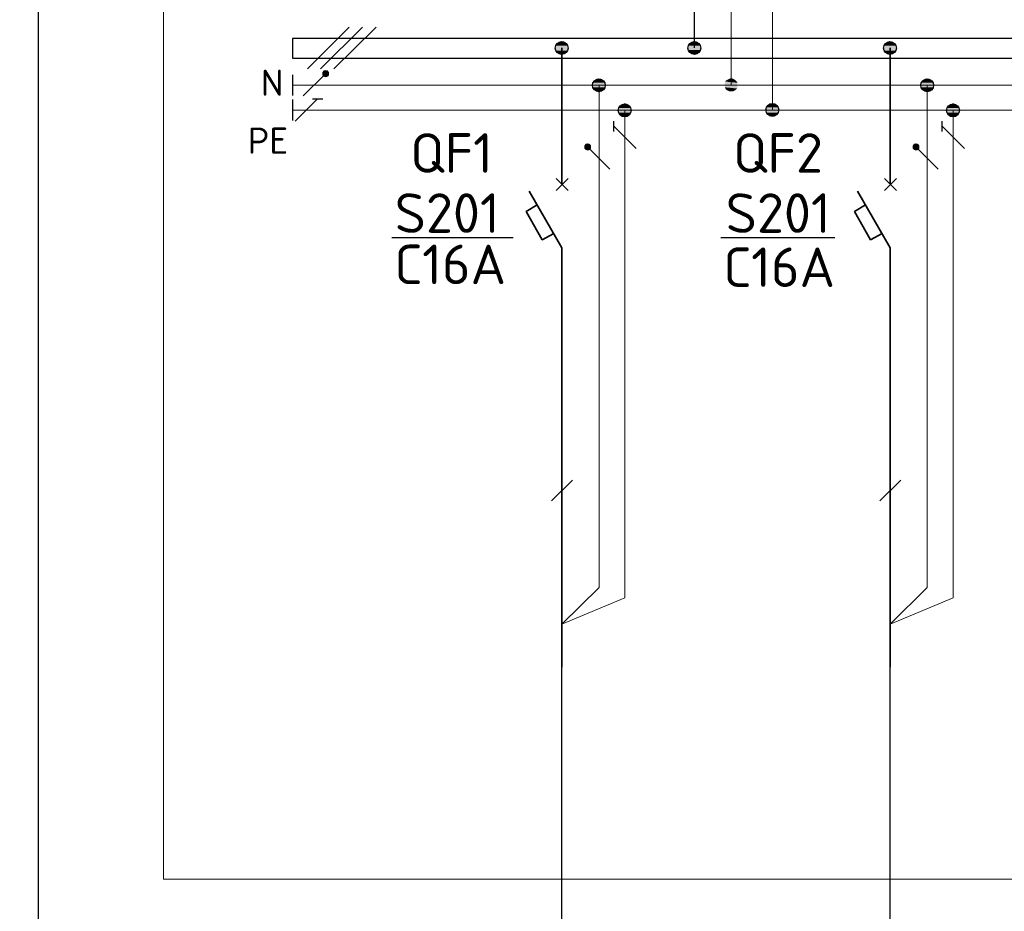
# Model space of a CAD drawing. Header units: millimetres. Extents: x 1114507 to 93926427, y 174473 to 817039.
# Tile 14 of 256: x 1278227 to 1285505, y 772267 to 778859. Entities that reach past the tile are written whole.
import ezdxf

# ---------------------------------------------------------------- set-up
doc = ezdxf.new("R2010")
doc.units = ezdxf.units.MM
doc.layers.add('PDF4_Geometry', color=7, linetype='Continuous')
doc.layers.add('PDF4_Text', color=7, linetype='Continuous')
doc.layers.add('PDF4_Solid Fills', color=7, linetype='Continuous', true_color=0xdd0000)
doc.styles.add('ISOCPEUR 1', font='isocpeur.TTF')
doc.styles.add('PDF ISOCPEUR', font='isocpeur.TTF')

msp = doc.modelspace()

# ---------------------------------------------------------------- linework, layer by layer
at = {"layer": 'PDF4_Geometry', "lineweight": 25}
for p, q in [((1291564.5, 778718.7, 0), (1280243.5, 778718.7, 0)), ((1280243.5, 778718.7, 0), (1280243.5, 778574.7, 0)), ((1280243.5, 778574.7, 0), (1291564.5, 778574.7, 0))]:
    msp.add_line(p, q, dxfattribs=at)
at = {"layer": 'PDF4_Geometry', "lineweight": 25, "elevation": 0}
for points in [[(1317912.1, 784495.7), (1317912.1, 761879), (1278367.2, 761879), (1278367.2, 784495.7)], [(1280662.8, 778803.4), (1280353.6, 778494.2)], [(1280760.2, 778803.4), (1280451, 778494.2)], [(1280861.8, 778803.4), (1280548.4, 778494.2)], [(1280243.5, 778451.9), (1280243.5, 778299.4)], [(1280323.9, 778295.2), (1280489.1, 778460.3)], [(1280243.5, 778269.7), (1280243.5, 778113)], [(1280264.6, 778108.8), (1280429.8, 778274)], [(1280391.7, 778274), (1280467.9, 778274)], [(1282619.5, 778032.6), (1282619.5, 778108.8)], [(1282784.7, 777905.5), (1282619.5, 778070.7)], [(1285046.3, 778032.6), (1285046.3, 778108.8)], [(1285211.5, 777905.5), (1285046.3, 778070.7)], [(1282589.8, 777753), (1282424.7, 777918.2)], [(1285016.7, 777753), (1284851.5, 777918.2)], [(1281820.9, 777244.8), (1280978.1, 777244.8)], [(1281876, 777244.8), (1281033.1, 777244.8)], [(1284252.7, 777244.8), (1283409.9, 777244.8)], [(1284252.7, 777244.8), (1283409.9, 777244.8)], [(1282157.8, 775300.8), (1282314.5, 775453.2)], [(1284584.7, 775300.8), (1284741.4, 775453.2)]]:
    msp.add_lwpolyline(points, dxfattribs=at)
at = {"layer": 'PDF4_Geometry', "lineweight": 18, "elevation": 0}
msp.add_lwpolyline([(1316831.4, 783538.5), (1316831.4, 772505.5), (1279290.5, 772505.5), (1279290.5, 783538.5)], close=True, dxfattribs=at)
at = {"layer": 'PDF4_Geometry', "lineweight": 9, "elevation": 0}
for points in [[(1283791.3, 778193.5), (1283795.5, 781251.4), (1283215.3, 781827.4), (1283486.4, 781289.5), (1283486.4, 778375.6)], [(1305607.9, 778375.6), (1291564.5, 778375.6), (1280243.5, 778375.6)], [(1282700, 778189.3), (1282700, 774585), (1282234.1, 774390.2), (1282509.4, 774661.2), (1282509.4, 778375.6)], [(1285126.8, 778189.3), (1285126.8, 774585), (1284660.9, 774390.2), (1284936.2, 774661.2), (1284936.2, 778375.6)], [(1305607.9, 778189.3), (1280243.5, 778189.3)]]:
    msp.add_lwpolyline(points, dxfattribs=at)
at = {"layer": 'PDF4_Geometry', "lineweight": 30, "elevation": 0}
for points in [[(1283215.3, 778650.9), (1283215.3, 780184.1), (1282973.9, 780603.4)], [(1282234.1, 768333.7), (1282234.1, 774369)], [(1284660.9, 768333.7), (1284660.9, 774369)]]:
    msp.add_lwpolyline(points, dxfattribs=at)
at = {"layer": 'PDF4_Geometry', "lineweight": 35, "elevation": 0}
for points in [[(1282234.1, 777642.9), (1282234.1, 778650.9)], [(1284660.9, 777642.9), (1284660.9, 778650.9)], [(1282191.7, 777596.3), (1282280.7, 777685.3)], [(1282280.7, 777596.3), (1282191.7, 777685.3)], [(1284618.6, 777596.3), (1284707.5, 777685.3)], [(1284707.5, 777596.3), (1284618.6, 777685.3)], [(1282234.1, 777172.8), (1281992.7, 777592.1)], [(1284660.9, 777172.8), (1284419.5, 777592.1)], [(1282052, 777490.4), (1281971.5, 777439.6), (1282090.1, 777232.1), (1282174.8, 777278.7)], [(1284478.8, 777490.4), (1284398.3, 777439.6), (1284516.9, 777232.1), (1284601.6, 777278.7)], [(1282234.1, 774072.5), (1282234.1, 777172.8)], [(1284660.9, 774072.5), (1284660.9, 777172.8)]]:
    msp.add_lwpolyline(points, dxfattribs=at)
at = {"layer": 'PDF4_Geometry', "lineweight": 25, "elevation": 0}
for points in [[(1280489.1, 778481.5), (1280476.4, 778477.3), (1280467.9, 778468.8), (1280467.9, 778451.9), (1280476.4, 778443.4), (1280489.1, 778439.2), (1280501.8, 778443.4), (1280510.3, 778451.9), (1280510.3, 778468.8), (1280501.8, 778477.3)], [(1282424.7, 777939.4), (1282412, 777935.2), (1282403.5, 777926.7), (1282403.5, 777909.7), (1282412, 777901.3), (1282424.7, 777897), (1282437.4, 777901.3), (1282445.8, 777909.7), (1282445.8, 777926.7), (1282437.4, 777935.2)], [(1284851.5, 777939.4), (1284838.8, 777935.2), (1284830.3, 777926.7), (1284830.3, 777909.7), (1284838.8, 777901.3), (1284851.5, 777897), (1284864.2, 777901.3), (1284872.7, 777909.7), (1284872.7, 777926.7), (1284864.2, 777935.2)]]:
    msp.add_lwpolyline(points, close=True, dxfattribs=at)
at = {"layer": 'PDF4_Geometry', "lineweight": 30}
for centre in [(1282233.2, 778649.2, 0), (1283214.5, 778649.2, 0), (1284660.1, 778649.2, 0), (1282508.5, 778373.9, 0), (1284935.4, 778373.9, 0), (1282699.1, 778187.5, 0), (1283790.5, 778191.8, 0), (1285126, 778187.5, 0)]:
    msp.add_circle(centre, 47.4, dxfattribs=at)
at = {"layer": 'PDF4_Solid Fills', "transparency": 33554559}
for points in [[(1282191.7, 778667.9, 0), (1282284.9, 778659.4, 0), (1282187.5, 778659.4, 0)], [(1282187.5, 778659.4, 0), (1282284.9, 778650.9, 0), (1282187.5, 778650.9, 0)], [(1282187.5, 778659.4, 0), (1282284.9, 778659.4, 0), (1282284.9, 778650.9, 0)], [(1282187.5, 778650.9, 0), (1282284.9, 778638.2, 0), (1282187.5, 778638.2, 0)], [(1282187.5, 778650.9, 0), (1282284.9, 778650.9, 0), (1282284.9, 778638.2, 0)], [(1282196, 778676.3, 0), (1282280.7, 778667.9, 0), (1282191.7, 778667.9, 0)], [(1282191.7, 778667.9, 0), (1282280.7, 778667.9, 0), (1282284.9, 778659.4, 0)], [(1282200.2, 778680.6, 0), (1282276.4, 778676.3, 0), (1282196, 778676.3, 0)], [(1282196, 778676.3, 0), (1282276.4, 778676.3, 0), (1282280.7, 778667.9, 0)], [(1282208.7, 778689, 0), (1282272.2, 778680.6, 0), (1282200.2, 778680.6, 0)], [(1282200.2, 778680.6, 0), (1282272.2, 778680.6, 0), (1282276.4, 778676.3, 0)], [(1282212.9, 778693.3, 0), (1282263.7, 778689, 0), (1282208.7, 778689, 0)], [(1282208.7, 778689, 0), (1282263.7, 778689, 0), (1282272.2, 778680.6, 0)], [(1282221.4, 778697.5, 0), (1282259.5, 778693.3, 0), (1282212.9, 778693.3, 0)], [(1282212.9, 778693.3, 0), (1282259.5, 778693.3, 0), (1282263.7, 778689, 0)], [(1282221.4, 778697.5, 0), (1282251, 778697.5, 0), (1282259.5, 778693.3, 0)], [(1283173, 778667.9, 0), (1283266.1, 778659.4, 0), (1283168.7, 778659.4, 0)], [(1283168.7, 778659.4, 0), (1283266.1, 778650.9, 0), (1283168.7, 778650.9, 0)], [(1283168.7, 778659.4, 0), (1283266.1, 778659.4, 0), (1283266.1, 778650.9, 0)], [(1283168.7, 778650.9, 0), (1283266.1, 778642.5, 0), (1283168.7, 778642.5, 0)], [(1283168.7, 778650.9, 0), (1283266.1, 778650.9, 0), (1283266.1, 778642.5, 0)], [(1283177.2, 778676.3, 0), (1283261.9, 778667.9, 0), (1283173, 778667.9, 0)], [(1283173, 778667.9, 0), (1283261.9, 778667.9, 0), (1283266.1, 778659.4, 0)], [(1283181.4, 778680.6, 0), (1283257.7, 778676.3, 0), (1283177.2, 778676.3, 0)], [(1283177.2, 778676.3, 0), (1283257.7, 778676.3, 0), (1283261.9, 778667.9, 0)], [(1283189.9, 778689, 0), (1283253.4, 778680.6, 0), (1283181.4, 778680.6, 0)], [(1283181.4, 778680.6, 0), (1283253.4, 778680.6, 0), (1283257.7, 778676.3, 0)], [(1283194.1, 778693.3, 0), (1283245, 778689, 0), (1283189.9, 778689, 0)], [(1283189.9, 778689, 0), (1283245, 778689, 0), (1283253.4, 778680.6, 0)], [(1283202.6, 778697.5, 0), (1283240.7, 778693.3, 0), (1283194.1, 778693.3, 0)], [(1283194.1, 778693.3, 0), (1283240.7, 778693.3, 0), (1283245, 778689, 0)], [(1283202.6, 778697.5, 0), (1283232.2, 778697.5, 0), (1283240.7, 778693.3, 0)], [(1284618.6, 778667.9, 0), (1284711.7, 778659.4, 0), (1284614.3, 778659.4, 0)], [(1284614.3, 778659.4, 0), (1284711.7, 778650.9, 0), (1284614.3, 778650.9, 0)], [(1284614.3, 778659.4, 0), (1284711.7, 778659.4, 0), (1284711.7, 778650.9, 0)], [(1284614.3, 778650.9, 0), (1284711.7, 778638.2, 0), (1284614.3, 778638.2, 0)], [(1284614.3, 778650.9, 0), (1284711.7, 778650.9, 0), (1284711.7, 778638.2, 0)], [(1284622.8, 778676.3, 0), (1284707.5, 778667.9, 0), (1284618.6, 778667.9, 0)], [(1284618.6, 778667.9, 0), (1284707.5, 778667.9, 0), (1284711.7, 778659.4, 0)], [(1284627, 778680.6, 0), (1284703.3, 778676.3, 0), (1284622.8, 778676.3, 0)], [(1284622.8, 778676.3, 0), (1284703.3, 778676.3, 0), (1284707.5, 778667.9, 0)], [(1284631.3, 778689, 0), (1284699, 778680.6, 0), (1284627, 778680.6, 0)], [(1284627, 778680.6, 0), (1284699, 778680.6, 0), (1284703.3, 778676.3, 0)], [(1284639.7, 778693.3, 0), (1284690.6, 778689, 0), (1284631.3, 778689, 0)], [(1284631.3, 778689, 0), (1284690.6, 778689, 0), (1284699, 778680.6, 0)], [(1284648.2, 778697.5, 0), (1284682.1, 778693.3, 0), (1284639.7, 778693.3, 0)], [(1284639.7, 778693.3, 0), (1284682.1, 778693.3, 0), (1284690.6, 778689, 0)], [(1284648.2, 778697.5, 0), (1284673.6, 778697.5, 0), (1284682.1, 778693.3, 0)], [(1282187.5, 778638.2, 0), (1282280.7, 778629.7, 0), (1282191.7, 778629.7, 0)], [(1282187.5, 778638.2, 0), (1282284.9, 778638.2, 0), (1282280.7, 778629.7, 0)], [(1282191.7, 778629.7, 0), (1282276.4, 778625.5, 0), (1282196, 778625.5, 0)], [(1282191.7, 778629.7, 0), (1282280.7, 778629.7, 0), (1282276.4, 778625.5, 0)], [(1282196, 778625.5, 0), (1282272.2, 778617, 0), (1282200.2, 778617, 0)], [(1282196, 778625.5, 0), (1282276.4, 778625.5, 0), (1282272.2, 778617, 0)], [(1282200.2, 778617, 0), (1282263.7, 778608.6, 0), (1282208.7, 778608.6, 0)], [(1282200.2, 778617, 0), (1282272.2, 778617, 0), (1282263.7, 778608.6, 0)], [(1282208.7, 778608.6, 0), (1282259.5, 778604.3, 0), (1282212.9, 778604.3, 0)], [(1282208.7, 778608.6, 0), (1282263.7, 778608.6, 0), (1282259.5, 778604.3, 0)], [(1282221.4, 778604.3, 0), (1282238.3, 778600.1, 0), (1282229.8, 778600.1, 0)], [(1282221.4, 778604.3, 0), (1282251, 778604.3, 0), (1282238.3, 778600.1, 0)], [(1283168.7, 778642.5, 0), (1283261.9, 778634, 0), (1283173, 778634, 0)], [(1283168.7, 778642.5, 0), (1283266.1, 778642.5, 0), (1283261.9, 778634, 0)], [(1283173, 778634, 0), (1283257.7, 778625.5, 0), (1283177.2, 778625.5, 0)], [(1283173, 778634, 0), (1283261.9, 778634, 0), (1283257.7, 778625.5, 0)], [(1283177.2, 778625.5, 0), (1283253.4, 778617, 0), (1283181.4, 778617, 0)], [(1283177.2, 778625.5, 0), (1283257.7, 778625.5, 0), (1283253.4, 778617, 0)], [(1283181.4, 778617, 0), (1283245, 778612.8, 0), (1283189.9, 778612.8, 0)], [(1283181.4, 778617, 0), (1283253.4, 778617, 0), (1283245, 778612.8, 0)], [(1283189.9, 778612.8, 0), (1283240.7, 778604.3, 0), (1283194.1, 778604.3, 0)], [(1283189.9, 778612.8, 0), (1283245, 778612.8, 0), (1283240.7, 778604.3, 0)], [(1283202.6, 778604.3, 0), (1283219.5, 778600.1, 0), (1283211.1, 778600.1, 0)], [(1283202.6, 778604.3, 0), (1283232.2, 778604.3, 0), (1283219.5, 778600.1, 0)], [(1284614.3, 778638.2, 0), (1284707.5, 778629.7, 0), (1284618.6, 778629.7, 0)], [(1284614.3, 778638.2, 0), (1284711.7, 778638.2, 0), (1284707.5, 778629.7, 0)], [(1284618.6, 778629.7, 0), (1284703.3, 778625.5, 0), (1284622.8, 778625.5, 0)], [(1284618.6, 778629.7, 0), (1284707.5, 778629.7, 0), (1284703.3, 778625.5, 0)], [(1284622.8, 778625.5, 0), (1284699, 778617, 0), (1284627, 778617, 0)], [(1284622.8, 778625.5, 0), (1284703.3, 778625.5, 0), (1284699, 778617, 0)], [(1284627, 778617, 0), (1284690.6, 778608.6, 0), (1284631.3, 778608.6, 0)], [(1284627, 778617, 0), (1284699, 778617, 0), (1284690.6, 778608.6, 0)], [(1284631.3, 778608.6, 0), (1284682.1, 778604.3, 0), (1284639.7, 778604.3, 0)], [(1284631.3, 778608.6, 0), (1284690.6, 778608.6, 0), (1284682.1, 778604.3, 0)], [(1284648.2, 778604.3, 0), (1284665.2, 778600.1, 0), (1284656.7, 778600.1, 0)], [(1284648.2, 778604.3, 0), (1284673.6, 778604.3, 0), (1284665.2, 778600.1, 0)], [(1280467.9, 778468.8, 0), (1280514.5, 778464.6, 0), (1280463.7, 778464.6, 0)], [(1280463.7, 778464.6, 0), (1280514.5, 778460.3, 0), (1280463.7, 778460.3, 0)], [(1280463.7, 778464.6, 0), (1280514.5, 778464.6, 0), (1280514.5, 778460.3, 0)], [(1280463.7, 778460.3, 0), (1280514.5, 778456.1, 0), (1280463.7, 778456.1, 0)], [(1280463.7, 778460.3, 0), (1280514.5, 778460.3, 0), (1280514.5, 778456.1, 0)], [(1280463.7, 778456.1, 0), (1280514.5, 778451.9, 0), (1280463.7, 778451.9, 0)], [(1280463.7, 778456.1, 0), (1280514.5, 778456.1, 0), (1280514.5, 778451.9, 0)], [(1280463.7, 778451.9, 0), (1280510.3, 778447.6, 0), (1280467.9, 778447.6, 0)], [(1280463.7, 778451.9, 0), (1280514.5, 778451.9, 0), (1280510.3, 778447.6, 0)], [(1280472.2, 778477.3, 0), (1280510.3, 778473, 0), (1280467.9, 778473, 0)], [(1280467.9, 778473, 0), (1280510.3, 778468.8, 0), (1280467.9, 778468.8, 0)], [(1280467.9, 778473, 0), (1280510.3, 778473, 0), (1280510.3, 778468.8, 0)], [(1280467.9, 778468.8, 0), (1280510.3, 778468.8, 0), (1280514.5, 778464.6, 0)], [(1280467.9, 778447.6, 0), (1280510.3, 778443.4, 0), (1280467.9, 778443.4, 0)], [(1280467.9, 778447.6, 0), (1280510.3, 778447.6, 0), (1280510.3, 778443.4, 0)], [(1280467.9, 778443.4, 0), (1280506.1, 778439.2, 0), (1280472.2, 778439.2, 0)], [(1280467.9, 778443.4, 0), (1280510.3, 778443.4, 0), (1280506.1, 778439.2, 0)], [(1280476.4, 778481.5, 0), (1280506.1, 778477.3, 0), (1280472.2, 778477.3, 0)], [(1280472.2, 778477.3, 0), (1280506.1, 778477.3, 0), (1280510.3, 778473, 0)], [(1280476.4, 778481.5, 0), (1280501.8, 778481.5, 0), (1280506.1, 778477.3, 0)], [(1280476.4, 778439.2, 0), (1280497.6, 778434.9, 0), (1280480.6, 778434.9, 0)], [(1280476.4, 778439.2, 0), (1280501.8, 778439.2, 0), (1280497.6, 778434.9, 0)], [(1283482.1, 778426.5, 0), (1283499.1, 778422.2, 0), (1283473.7, 778422.2, 0)], [(1283482.1, 778426.5, 0), (1283490.6, 778426.5, 0), (1283499.1, 778422.2, 0)], [(1282462.8, 778392.6, 0), (1282556, 778384.1, 0), (1282458.5, 778384.1, 0)], [(1282458.5, 778384.1, 0), (1282556, 778375.6, 0), (1282458.5, 778375.6, 0)], [(1282458.5, 778384.1, 0), (1282556, 778384.1, 0), (1282556, 778375.6, 0)], [(1282458.5, 778375.6, 0), (1282556, 778367.2, 0), (1282458.5, 778367.2, 0)], [(1282458.5, 778375.6, 0), (1282556, 778375.6, 0), (1282556, 778367.2, 0)], [(1282458.5, 778367.2, 0), (1282551.7, 778358.7, 0), (1282462.8, 778358.7, 0)], [(1282458.5, 778367.2, 0), (1282556, 778367.2, 0), (1282551.7, 778358.7, 0)], [(1282467, 778401, 0), (1282551.7, 778392.6, 0), (1282462.8, 778392.6, 0)], [(1282462.8, 778392.6, 0), (1282551.7, 778392.6, 0), (1282556, 778384.1, 0)], [(1282462.8, 778358.7, 0), (1282547.5, 778350.2, 0), (1282467, 778350.2, 0)], [(1282462.8, 778358.7, 0), (1282551.7, 778358.7, 0), (1282547.5, 778350.2, 0)], [(1282471.2, 778409.5, 0), (1282547.5, 778401, 0), (1282467, 778401, 0)], [(1282467, 778401, 0), (1282547.5, 778401, 0), (1282551.7, 778392.6, 0)], [(1282479.7, 778413.7, 0), (1282543.2, 778409.5, 0), (1282471.2, 778409.5, 0)], [(1282471.2, 778409.5, 0), (1282543.2, 778409.5, 0), (1282547.5, 778401, 0)], [(1282484, 778418, 0), (1282534.8, 778413.7, 0), (1282479.7, 778413.7, 0)], [(1282479.7, 778413.7, 0), (1282534.8, 778413.7, 0), (1282543.2, 778409.5, 0)], [(1282492.4, 778422.2, 0), (1282530.5, 778418, 0), (1282484, 778418, 0)], [(1282484, 778418, 0), (1282530.5, 778418, 0), (1282534.8, 778413.7, 0)], [(1282492.4, 778422.2, 0), (1282522.1, 778422.2, 0), (1282530.5, 778418, 0)], [(1283439.8, 778384.1, 0), (1283533, 778375.6, 0), (1283435.5, 778375.6, 0)], [(1283435.5, 778375.6, 0), (1283533, 778367.2, 0), (1283439.8, 778367.2, 0)], [(1283435.5, 778375.6, 0), (1283533, 778375.6, 0), (1283533, 778367.2, 0)], [(1283444, 778401, 0), (1283533, 778392.6, 0), (1283439.8, 778392.6, 0)], [(1283439.8, 778392.6, 0), (1283533, 778384.1, 0), (1283439.8, 778384.1, 0)], [(1283439.8, 778392.6, 0), (1283533, 778392.6, 0), (1283533, 778384.1, 0)], [(1283439.8, 778384.1, 0), (1283533, 778384.1, 0), (1283533, 778375.6, 0)], [(1283439.8, 778367.2, 0), (1283533, 778358.7, 0), (1283439.8, 778358.7, 0)], [(1283439.8, 778367.2, 0), (1283533, 778367.2, 0), (1283533, 778358.7, 0)], [(1283439.8, 778358.7, 0), (1283528.7, 778350.2, 0), (1283444, 778350.2, 0)], [(1283439.8, 778358.7, 0), (1283533, 778358.7, 0), (1283528.7, 778350.2, 0)], [(1283448.2, 778409.5, 0), (1283528.7, 778401, 0), (1283444, 778401, 0)], [(1283444, 778401, 0), (1283528.7, 778401, 0), (1283533, 778392.6, 0)], [(1283456.7, 778413.7, 0), (1283520.2, 778409.5, 0), (1283448.2, 778409.5, 0)], [(1283448.2, 778409.5, 0), (1283520.2, 778409.5, 0), (1283528.7, 778401, 0)], [(1283465.2, 778418, 0), (1283516, 778413.7, 0), (1283456.7, 778413.7, 0)], [(1283456.7, 778413.7, 0), (1283516, 778413.7, 0), (1283520.2, 778409.5, 0)], [(1283473.7, 778422.2, 0), (1283507.5, 778418, 0), (1283465.2, 778418, 0)], [(1283465.2, 778418, 0), (1283507.5, 778418, 0), (1283516, 778413.7, 0)], [(1283473.7, 778422.2, 0), (1283499.1, 778422.2, 0), (1283507.5, 778418, 0)], [(1284889.6, 778392.6, 0), (1284982.8, 778384.1, 0), (1284885.4, 778384.1, 0)], [(1284885.4, 778384.1, 0), (1284982.8, 778375.6, 0), (1284885.4, 778375.6, 0)], [(1284885.4, 778384.1, 0), (1284982.8, 778384.1, 0), (1284982.8, 778375.6, 0)], [(1284885.4, 778375.6, 0), (1284982.8, 778367.2, 0), (1284885.4, 778367.2, 0)], [(1284885.4, 778375.6, 0), (1284982.8, 778375.6, 0), (1284982.8, 778367.2, 0)], [(1284885.4, 778367.2, 0), (1284978.6, 778358.7, 0), (1284889.6, 778358.7, 0)], [(1284885.4, 778367.2, 0), (1284982.8, 778367.2, 0), (1284978.6, 778358.7, 0)], [(1284893.9, 778401, 0), (1284978.6, 778392.6, 0), (1284889.6, 778392.6, 0)], [(1284889.6, 778392.6, 0), (1284978.6, 778392.6, 0), (1284982.8, 778384.1, 0)], [(1284889.6, 778358.7, 0), (1284974.3, 778350.2, 0), (1284893.9, 778350.2, 0)], [(1284889.6, 778358.7, 0), (1284978.6, 778358.7, 0), (1284974.3, 778350.2, 0)], [(1284898.1, 778409.5, 0), (1284974.3, 778401, 0), (1284893.9, 778401, 0)], [(1284893.9, 778401, 0), (1284974.3, 778401, 0), (1284978.6, 778392.6, 0)], [(1284906.6, 778413.7, 0), (1284970.1, 778409.5, 0), (1284898.1, 778409.5, 0)], [(1284898.1, 778409.5, 0), (1284970.1, 778409.5, 0), (1284974.3, 778401, 0)], [(1284910.8, 778418, 0), (1284961.6, 778413.7, 0), (1284906.6, 778413.7, 0)], [(1284906.6, 778413.7, 0), (1284961.6, 778413.7, 0), (1284970.1, 778409.5, 0)], [(1284919.3, 778422.2, 0), (1284957.4, 778418, 0), (1284910.8, 778418, 0)], [(1284910.8, 778418, 0), (1284957.4, 778418, 0), (1284961.6, 778413.7, 0)], [(1284919.3, 778422.2, 0), (1284948.9, 778422.2, 0), (1284957.4, 778418, 0)], [(1282467, 778350.2, 0), (1282543.2, 778341.7, 0), (1282471.2, 778341.7, 0)], [(1282467, 778350.2, 0), (1282547.5, 778350.2, 0), (1282543.2, 778341.7, 0)], [(1282471.2, 778341.7, 0), (1282534.8, 778337.5, 0), (1282479.7, 778337.5, 0)], [(1282471.2, 778341.7, 0), (1282543.2, 778341.7, 0), (1282534.8, 778337.5, 0)], [(1282479.7, 778337.5, 0), (1282530.5, 778333.3, 0), (1282484, 778333.3, 0)], [(1282479.7, 778337.5, 0), (1282534.8, 778337.5, 0), (1282530.5, 778333.3, 0)], [(1282484, 778333.3, 0), (1282522.1, 778329, 0), (1282492.4, 778329, 0)], [(1282484, 778333.3, 0), (1282530.5, 778333.3, 0), (1282522.1, 778329, 0)], [(1283444, 778350.2, 0), (1283520.2, 778341.7, 0), (1283448.2, 778341.7, 0)], [(1283444, 778350.2, 0), (1283528.7, 778350.2, 0), (1283520.2, 778341.7, 0)], [(1283448.2, 778341.7, 0), (1283516, 778337.5, 0), (1283456.7, 778337.5, 0)], [(1283448.2, 778341.7, 0), (1283520.2, 778341.7, 0), (1283516, 778337.5, 0)], [(1283456.7, 778337.5, 0), (1283507.5, 778333.3, 0), (1283465.2, 778333.3, 0)], [(1283456.7, 778337.5, 0), (1283516, 778337.5, 0), (1283507.5, 778333.3, 0)], [(1283465.2, 778333.3, 0), (1283499.1, 778329, 0), (1283473.7, 778329, 0)], [(1283465.2, 778333.3, 0), (1283507.5, 778333.3, 0), (1283499.1, 778329, 0)], [(1284893.9, 778350.2, 0), (1284970.1, 778341.7, 0), (1284898.1, 778341.7, 0)], [(1284893.9, 778350.2, 0), (1284974.3, 778350.2, 0), (1284970.1, 778341.7, 0)], [(1284898.1, 778341.7, 0), (1284961.6, 778337.5, 0), (1284906.6, 778337.5, 0)], [(1284898.1, 778341.7, 0), (1284970.1, 778341.7, 0), (1284961.6, 778337.5, 0)], [(1284906.6, 778337.5, 0), (1284957.4, 778333.3, 0), (1284910.8, 778333.3, 0)], [(1284906.6, 778337.5, 0), (1284961.6, 778337.5, 0), (1284957.4, 778333.3, 0)], [(1284910.8, 778333.3, 0), (1284948.9, 778329, 0), (1284919.3, 778329, 0)], [(1284910.8, 778333.3, 0), (1284957.4, 778333.3, 0), (1284948.9, 778329, 0)], [(1282661.8, 778214.7, 0), (1282746.5, 778206.2, 0), (1282657.6, 778206.2, 0)], [(1282666.1, 778223.2, 0), (1282742.3, 778214.7, 0), (1282661.8, 778214.7, 0)], [(1282661.8, 778214.7, 0), (1282742.3, 778214.7, 0), (1282746.5, 778206.2, 0)], [(1282674.5, 778227.4, 0), (1282738.1, 778223.2, 0), (1282666.1, 778223.2, 0)], [(1282666.1, 778223.2, 0), (1282738.1, 778223.2, 0), (1282742.3, 778214.7, 0)], [(1282678.8, 778231.6, 0), (1282729.6, 778227.4, 0), (1282674.5, 778227.4, 0)], [(1282674.5, 778227.4, 0), (1282729.6, 778227.4, 0), (1282738.1, 778223.2, 0)], [(1282687.3, 778235.9, 0), (1282725.4, 778231.6, 0), (1282678.8, 778231.6, 0)], [(1282678.8, 778231.6, 0), (1282725.4, 778231.6, 0), (1282729.6, 778227.4, 0)], [(1282695.7, 778240.1, 0), (1282716.9, 778235.9, 0), (1282687.3, 778235.9, 0)], [(1282687.3, 778235.9, 0), (1282716.9, 778235.9, 0), (1282725.4, 778231.6, 0)], [(1282695.7, 778240.1, 0), (1282704.2, 778240.1, 0), (1282716.9, 778235.9, 0)], [(1283749, 778210.4, 0), (1283842.1, 778202, 0), (1283744.7, 778202, 0)], [(1283753.2, 778214.7, 0), (1283837.9, 778210.4, 0), (1283749, 778210.4, 0)], [(1283749, 778210.4, 0), (1283837.9, 778210.4, 0), (1283842.1, 778202, 0)], [(1283757.4, 778223.2, 0), (1283833.7, 778214.7, 0), (1283753.2, 778214.7, 0)], [(1283753.2, 778214.7, 0), (1283833.7, 778214.7, 0), (1283837.9, 778210.4, 0)], [(1283761.7, 778231.6, 0), (1283829.4, 778223.2, 0), (1283757.4, 778223.2, 0)], [(1283757.4, 778223.2, 0), (1283829.4, 778223.2, 0), (1283833.7, 778214.7, 0)], [(1283770.1, 778235.9, 0), (1283821, 778231.6, 0), (1283761.7, 778231.6, 0)], [(1283761.7, 778231.6, 0), (1283821, 778231.6, 0), (1283829.4, 778223.2, 0)], [(1283770.1, 778235.9, 0), (1283812.5, 778235.9, 0), (1283821, 778231.6, 0)], [(1283787.1, 778240.1, 0), (1283804, 778235.9, 0), (1283778.6, 778235.9, 0)], [(1283787.1, 778240.1, 0), (1283795.5, 778240.1, 0), (1283804, 778235.9, 0)], [(1285088.7, 778214.7, 0), (1285173.4, 778206.2, 0), (1285084.4, 778206.2, 0)], [(1285092.9, 778223.2, 0), (1285169.2, 778214.7, 0), (1285088.7, 778214.7, 0)], [(1285088.7, 778214.7, 0), (1285169.2, 778214.7, 0), (1285173.4, 778206.2, 0)], [(1285097.2, 778227.4, 0), (1285164.9, 778223.2, 0), (1285092.9, 778223.2, 0)], [(1285092.9, 778223.2, 0), (1285164.9, 778223.2, 0), (1285169.2, 778214.7, 0)], [(1285105.6, 778231.6, 0), (1285156.4, 778227.4, 0), (1285097.2, 778227.4, 0)], [(1285097.2, 778227.4, 0), (1285156.4, 778227.4, 0), (1285164.9, 778223.2, 0)], [(1285114.1, 778235.9, 0), (1285148, 778231.6, 0), (1285105.6, 778231.6, 0)], [(1285105.6, 778231.6, 0), (1285148, 778231.6, 0), (1285156.4, 778227.4, 0)], [(1285122.6, 778240.1, 0), (1285139.5, 778235.9, 0), (1285114.1, 778235.9, 0)], [(1285114.1, 778235.9, 0), (1285139.5, 778235.9, 0), (1285148, 778231.6, 0)], [(1285122.6, 778240.1, 0), (1285131, 778240.1, 0), (1285139.5, 778235.9, 0)], [(1282657.6, 778206.2, 0), (1282750.8, 778197.7, 0), (1282653.4, 778197.7, 0)], [(1282653.4, 778197.7, 0), (1282750.8, 778189.3, 0), (1282653.4, 778189.3, 0)], [(1282653.4, 778197.7, 0), (1282750.8, 778197.7, 0), (1282750.8, 778189.3, 0)], [(1282653.4, 778189.3, 0), (1282750.8, 778180.8, 0), (1282653.4, 778180.8, 0)], [(1282653.4, 778189.3, 0), (1282750.8, 778189.3, 0), (1282750.8, 778180.8, 0)], [(1282653.4, 778180.8, 0), (1282746.5, 778172.3, 0), (1282657.6, 778172.3, 0)], [(1282653.4, 778180.8, 0), (1282750.8, 778180.8, 0), (1282746.5, 778172.3, 0)], [(1282657.6, 778206.2, 0), (1282746.5, 778206.2, 0), (1282750.8, 778197.7, 0)], [(1282657.6, 778172.3, 0), (1282742.3, 778163.9, 0), (1282661.8, 778163.9, 0)], [(1282657.6, 778172.3, 0), (1282746.5, 778172.3, 0), (1282742.3, 778163.9, 0)], [(1282661.8, 778163.9, 0), (1282738.1, 778155.4, 0), (1282666.1, 778155.4, 0)], [(1282661.8, 778163.9, 0), (1282742.3, 778163.9, 0), (1282738.1, 778155.4, 0)], [(1282666.1, 778155.4, 0), (1282729.6, 778151.2, 0), (1282674.5, 778151.2, 0)], [(1282666.1, 778155.4, 0), (1282738.1, 778155.4, 0), (1282729.6, 778151.2, 0)], [(1282674.5, 778151.2, 0), (1282725.4, 778146.9, 0), (1282678.8, 778146.9, 0)], [(1282674.5, 778151.2, 0), (1282729.6, 778151.2, 0), (1282725.4, 778146.9, 0)], [(1282678.8, 778146.9, 0), (1282716.9, 778142.7, 0), (1282687.3, 778142.7, 0)], [(1282678.8, 778146.9, 0), (1282725.4, 778146.9, 0), (1282716.9, 778142.7, 0)], [(1283744.7, 778202, 0), (1283842.1, 778189.3, 0), (1283744.7, 778189.3, 0)], [(1283744.7, 778202, 0), (1283842.1, 778202, 0), (1283842.1, 778189.3, 0)], [(1283744.7, 778189.3, 0), (1283842.1, 778180.8, 0), (1283744.7, 778180.8, 0)], [(1283744.7, 778189.3, 0), (1283842.1, 778189.3, 0), (1283842.1, 778180.8, 0)], [(1283744.7, 778180.8, 0), (1283837.9, 778172.3, 0), (1283749, 778172.3, 0)], [(1283744.7, 778180.8, 0), (1283842.1, 778180.8, 0), (1283837.9, 778172.3, 0)], [(1283749, 778172.3, 0), (1283833.7, 778163.9, 0), (1283753.2, 778163.9, 0)], [(1283749, 778172.3, 0), (1283837.9, 778172.3, 0), (1283833.7, 778163.9, 0)], [(1283753.2, 778163.9, 0), (1283829.4, 778159.6, 0), (1283757.4, 778159.6, 0)], [(1283753.2, 778163.9, 0), (1283833.7, 778163.9, 0), (1283829.4, 778159.6, 0)], [(1283757.4, 778159.6, 0), (1283821, 778151.2, 0), (1283761.7, 778151.2, 0)], [(1283757.4, 778159.6, 0), (1283829.4, 778159.6, 0), (1283821, 778151.2, 0)], [(1283761.7, 778151.2, 0), (1283812.5, 778146.9, 0), (1283770.1, 778146.9, 0)], [(1283761.7, 778151.2, 0), (1283821, 778151.2, 0), (1283812.5, 778146.9, 0)], [(1283770.1, 778146.9, 0), (1283804, 778142.7, 0), (1283778.6, 778142.7, 0)], [(1283770.1, 778146.9, 0), (1283812.5, 778146.9, 0), (1283804, 778142.7, 0)], [(1285084.4, 778206.2, 0), (1285177.6, 778197.7, 0), (1285080.2, 778197.7, 0)], [(1285080.2, 778197.7, 0), (1285177.6, 778189.3, 0), (1285080.2, 778189.3, 0)], [(1285080.2, 778197.7, 0), (1285177.6, 778197.7, 0), (1285177.6, 778189.3, 0)], [(1285080.2, 778189.3, 0), (1285177.6, 778180.8, 0), (1285080.2, 778180.8, 0)], [(1285080.2, 778189.3, 0), (1285177.6, 778189.3, 0), (1285177.6, 778180.8, 0)], [(1285080.2, 778180.8, 0), (1285173.4, 778172.3, 0), (1285084.4, 778172.3, 0)], [(1285080.2, 778180.8, 0), (1285177.6, 778180.8, 0), (1285173.4, 778172.3, 0)], [(1285084.4, 778206.2, 0), (1285173.4, 778206.2, 0), (1285177.6, 778197.7, 0)], [(1285084.4, 778172.3, 0), (1285169.2, 778163.9, 0), (1285088.7, 778163.9, 0)], [(1285084.4, 778172.3, 0), (1285173.4, 778172.3, 0), (1285169.2, 778163.9, 0)], [(1285088.7, 778163.9, 0), (1285164.9, 778155.4, 0), (1285092.9, 778155.4, 0)], [(1285088.7, 778163.9, 0), (1285169.2, 778163.9, 0), (1285164.9, 778155.4, 0)], [(1285092.9, 778155.4, 0), (1285156.4, 778151.2, 0), (1285097.2, 778151.2, 0)], [(1285092.9, 778155.4, 0), (1285164.9, 778155.4, 0), (1285156.4, 778151.2, 0)], [(1285097.2, 778151.2, 0), (1285148, 778146.9, 0), (1285105.6, 778146.9, 0)], [(1285097.2, 778151.2, 0), (1285156.4, 778151.2, 0), (1285148, 778146.9, 0)], [(1285105.6, 778146.9, 0), (1285139.5, 778142.7, 0), (1285114.1, 778142.7, 0)], [(1285105.6, 778146.9, 0), (1285148, 778146.9, 0), (1285139.5, 778142.7, 0)], [(1282407.7, 777930.9, 0), (1282450.1, 777926.7, 0), (1282403.5, 777926.7, 0)], [(1282403.5, 777926.7, 0), (1282450.1, 777922.4, 0), (1282403.5, 777922.4, 0)], [(1282403.5, 777926.7, 0), (1282450.1, 777926.7, 0), (1282450.1, 777922.4, 0)], [(1282403.5, 777922.4, 0), (1282450.1, 777918.2, 0), (1282403.5, 777918.2, 0)], [(1282403.5, 777922.4, 0), (1282450.1, 777922.4, 0), (1282450.1, 777918.2, 0)], [(1282403.5, 777918.2, 0), (1282450.1, 777914, 0), (1282403.5, 777914, 0)], [(1282403.5, 777918.2, 0), (1282450.1, 777918.2, 0), (1282450.1, 777914, 0)], [(1282412, 777939.4, 0), (1282445.8, 777935.2, 0), (1282407.7, 777935.2, 0)], [(1282407.7, 777935.2, 0), (1282445.8, 777930.9, 0), (1282407.7, 777930.9, 0)], [(1282407.7, 777935.2, 0), (1282445.8, 777935.2, 0), (1282445.8, 777930.9, 0)], [(1282407.7, 777930.9, 0), (1282445.8, 777930.9, 0), (1282450.1, 777926.7, 0)], [(1282412, 777939.4, 0), (1282441.6, 777939.4, 0), (1282445.8, 777935.2, 0)], [(1282424.7, 777943.6, 0), (1282433.1, 777939.4, 0), (1282420.4, 777939.4, 0)], [(1282424.7, 777943.6, 0), (1282428.9, 777943.6, 0), (1282433.1, 777939.4, 0)], [(1284834.6, 777930.9, 0), (1284876.9, 777926.7, 0), (1284830.3, 777926.7, 0)], [(1284830.3, 777926.7, 0), (1284876.9, 777922.4, 0), (1284830.3, 777922.4, 0)], [(1284830.3, 777926.7, 0), (1284876.9, 777926.7, 0), (1284876.9, 777922.4, 0)], [(1284830.3, 777922.4, 0), (1284876.9, 777918.2, 0), (1284830.3, 777918.2, 0)], [(1284830.3, 777922.4, 0), (1284876.9, 777922.4, 0), (1284876.9, 777918.2, 0)], [(1284830.3, 777918.2, 0), (1284876.9, 777914, 0), (1284830.3, 777914, 0)], [(1284830.3, 777918.2, 0), (1284876.9, 777918.2, 0), (1284876.9, 777914, 0)], [(1284838.8, 777939.4, 0), (1284872.7, 777935.2, 0), (1284834.6, 777935.2, 0)], [(1284834.6, 777935.2, 0), (1284872.7, 777930.9, 0), (1284834.6, 777930.9, 0)], [(1284834.6, 777935.2, 0), (1284872.7, 777935.2, 0), (1284872.7, 777930.9, 0)], [(1284834.6, 777930.9, 0), (1284872.7, 777930.9, 0), (1284876.9, 777926.7, 0)], [(1284838.8, 777939.4, 0), (1284868.4, 777939.4, 0), (1284872.7, 777935.2, 0)], [(1284851.5, 777943.6, 0), (1284860, 777939.4, 0), (1284847.3, 777939.4, 0)], [(1284851.5, 777943.6, 0), (1284855.7, 777943.6, 0), (1284860, 777939.4, 0)], [(1282403.5, 777914, 0), (1282450.1, 777909.7, 0), (1282403.5, 777909.7, 0)], [(1282403.5, 777914, 0), (1282450.1, 777914, 0), (1282450.1, 777909.7, 0)], [(1282403.5, 777909.7, 0), (1282445.8, 777905.5, 0), (1282407.7, 777905.5, 0)], [(1282403.5, 777909.7, 0), (1282450.1, 777909.7, 0), (1282445.8, 777905.5, 0)], [(1282407.7, 777905.5, 0), (1282445.8, 777901.3, 0), (1282407.7, 777901.3, 0)], [(1282407.7, 777905.5, 0), (1282445.8, 777905.5, 0), (1282445.8, 777901.3, 0)], [(1282407.7, 777901.3, 0), (1282441.6, 777897, 0), (1282412, 777897, 0)], [(1282407.7, 777901.3, 0), (1282445.8, 777901.3, 0), (1282441.6, 777897, 0)], [(1282416.2, 777897, 0), (1282433.1, 777892.8, 0), (1282420.4, 777892.8, 0)], [(1282416.2, 777897, 0), (1282437.4, 777897, 0), (1282433.1, 777892.8, 0)], [(1284830.3, 777914, 0), (1284876.9, 777909.7, 0), (1284830.3, 777909.7, 0)], [(1284830.3, 777914, 0), (1284876.9, 777914, 0), (1284876.9, 777909.7, 0)], [(1284830.3, 777909.7, 0), (1284872.7, 777905.5, 0), (1284834.6, 777905.5, 0)], [(1284830.3, 777909.7, 0), (1284876.9, 777909.7, 0), (1284872.7, 777905.5, 0)], [(1284834.6, 777905.5, 0), (1284872.7, 777901.3, 0), (1284834.6, 777901.3, 0)], [(1284834.6, 777905.5, 0), (1284872.7, 777905.5, 0), (1284872.7, 777901.3, 0)], [(1284834.6, 777901.3, 0), (1284868.4, 777897, 0), (1284838.8, 777897, 0)], [(1284834.6, 777901.3, 0), (1284872.7, 777901.3, 0), (1284868.4, 777897, 0)], [(1284843, 777897, 0), (1284860, 777892.8, 0), (1284847.3, 777892.8, 0)], [(1284843, 777897, 0), (1284864.2, 777897, 0), (1284860, 777892.8, 0)]]:
    msp.add_solid(points, dxfattribs=at)

# ---------------------------------------------------------------- texts
at = {"linetype": 'ByBlock', "lineweight": 30, "ltscale": 10, "insert": (1197603, 784433.1, 0), "char_height": 250, "width": 18040, "attachment_point": 1, "style": 'ISOCPEUR 1'}
msp.add_mtext('     Рабочая документация по объекту: {\\C7;школы ^J}     Настоящий проект выполнен на основании чертежей марки АС, ВК и ОВ в соответствии с требованиями КМК и ПУЭ.\\P     Внешнее электроснабжение решается в отдельном проекте "Внутриплощадочных сетей"\\P     Проект энергоснабжения школы.\\P     Установленная мощность 33,6 кВт; Расчетная мощность 30,2 кВт  \\P     По надежности энергоснабжения школа относится к потребителям II категории.\\P\\pi1291.6675,t0,19518.5175;{\\LСиловое электрооборудование:\\P\\pi0,tz;}     В качестве вводно-распределительного и силового щита принят щит {\\C0;ПР11-3060-21УЗ (изготовить индв. по заказу) }. В качестве осветительного и силового щита принять щит ЩРВ-6 {\\C0;(изготовить индв. по заказу)} и щит комплектный ОЩВ.\\P\\pt0,19518.5175;     Электропотребителями здания  являются: освещение, штепсельные розетки, электропотребители технологического оборудования. Главный распределительный щит, силовые щиты и щиты освещения приняты сборными с модульными автоматическими выключателями с установкой на DIN-рейку по индивидуальному заказу. В распределительных щитах предусматривается устройство заземляющей шины. Фазораспределение злектронагрузок должно быть равномерным. Автоматические выключатели на розеточных группах имеют устройства  защитного отключения. \\P\\ptz;     Силовыми электроприемниками являются потребители сантехнического и технологического оборудования помещений. Магистральные и распределительные сети выполняются медным кабелем ВВГнг  в винипластовых  трубах в стенах срыто под штукатуркой. Ответвительные коробки установить скрыто на стене.\\P     1.  Розетки разместить на высоте 1800 мм от чистого пола в  помещениях   для  пребывания  детей  (А также см. уточнение по плану)  согласно пункта 12.34 КМК КМК КМК 2.04.17-19. ^J     2.  Выключатели во всех помещениях разместить на высоте 1800 мм.  Отступ от проёмов дверей - 200 мм, а также см. уточнение по плану.^J  Допускается установка выключателей под потолком с управлением при помощи шнура. ПУЭ п. 6.6.31.^J  Установка штепсельных розеток в ванных комнатах, душевых, мыльных помещениях бань, помещениях, содержащих нагреватели для саун (далее по тексту «саунах»), а также в стиральных помещениях прачечных не допускается ПУЭ п. 7.1.48.^JМинимальное расстояние от выключателей, штепсельных розеток и элементов электроустановок до газопроводов должно быть не менее 0,5 м ПУЭ п. 7.1.50.\\P{\\O      \\L\\oЭлектроосвещение}\\P     В соответствии КМК КМК 2.01.05-19. в проекте предусматривается общее рабочее, эвакуационное освещение на напряжение 220В.  Рабочее освещение предусматривается во всех помещениях комплекса, эвакуационное - в коридорах, в фойе, лестничных клетках, вестибюле. На выходах по пути эвакуации устанавливаются световые указатели "Выход" с аккумуляторными  батареями. Светильники аварийного освещения обозначаются значком "А" и выбираются из числа светильников рабочего освещения и питаются от щита ЩАО. Управление освещением выполняется включателями, устанавливаемыми по месту. Выбор светильников произведен в соответствии с назначением помещений, их конструктивными особенностями и характеристикой окружающей среды. В качестве источников света приняты светильники потолочные светодиодные LED панели и {\\C0;светодиодные линейные светильники} . Групповые сети освещения выполняются медным кабелем ВВГнг в винипластовой трубе.\\P\\pi1896.36,t0,28627.16;{\\LЗаземление}\\P\\pi0,tz;     Для защиты от поражения  электрическим током применяется система заземления TN-S  (используется 3я и 5я  жила  кабеля) и выполняется уравнивание потенциалов. Все металлические нетоковедущие части электрооборудования подлежат заземлению. В качестве заземляющих проводников используются нулевые провода сети и специальные заземляющие проводники, прокладываемые совместно с рабочими проводниками от электрощитов до электропотребителей. Сопротивление растеканию тока заземляющих устройств не должно превышать 4 Ом в любое время года. Внутренний контур заземления необходимо присоединить к наружному контуру заземления. Защита от заноса высокого потенциала и уравнивание потенциалов выполняется путем присоединения металлической арматуры фундаментов к горизонтальному  заземлителю. Все соединения выполнить сваркой.', dxfattribs=at)
at = {"layer": 'PDF4_Text', "attachment_point": 7, "style": 'PDF ISOCPEUR'}
for s, insert, char_height in [('N', (1280010.5, 778295.2, 0), 193.8), ('PE', (1279913.1, 777867.4, 0), 193.82), ('QF1', (1281113.7, 777727.2, 0), 292.09), ('QF2', (1283500.1, 777727.2, 0), 292.09), ('S201', (1280999.3, 777282.9, 0), 292.09), ('S201', (1283445.7, 777282.9, 0), 292.09), ('С16A', (1281006, 776903.1, 0), 292.09)]:
    msp.add_mtext(s, dxfattribs=dict(at, insert=insert, char_height=char_height))
at = {"layer": 'PDF4_Text', "insert": (1283437.6, 776882.1, 0), "char_height": 292.09, "width": 771.851, "attachment_point": 7, "style": 'PDF ISOCPEUR'}
msp.add_mtext('С16A', dxfattribs=at)

doc.saveas('drawing.dxf')
